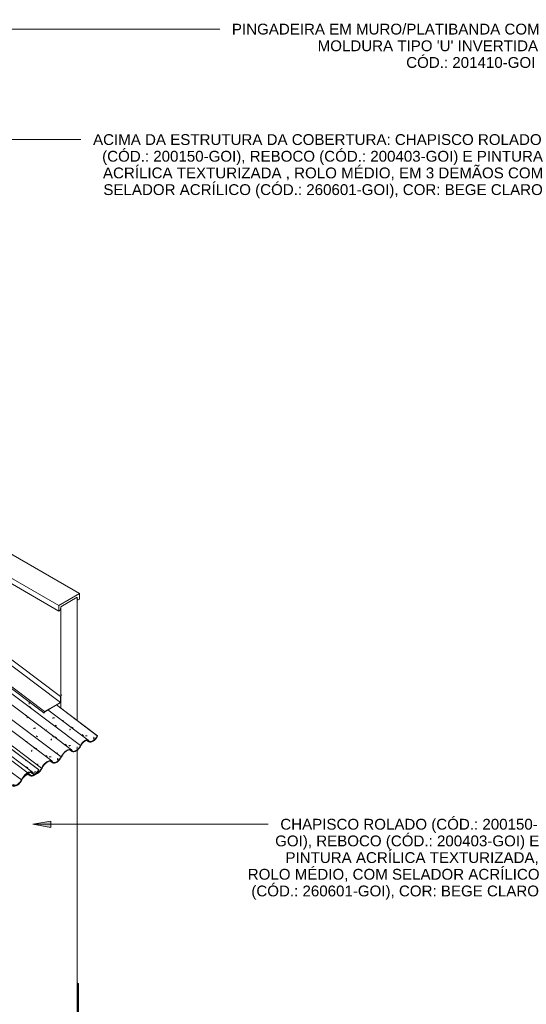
# Model space of a CAD drawing. Header units: metres. Extents: x 6.5 to 21.8, y 0.6 to 11.2.
# Tile 107 of 107: x 18.4 to 21.8, y 4.3 to 10.9. Entities that reach past the tile are written whole.
import ezdxf

# ---------------------------------------------------------------- set-up
doc = ezdxf.new("R2010")
doc.units = ezdxf.units.M
for name, color, linetype, lineweight in [('A-GLAZ-CWMG', 7, 'Continuous', 5), ('A-ROOF', 7, 'Continuous', 5), ('A-ROOF-OTLN', 7, 'Continuous', 5), ('G-ANNO-TEXT', 7, 'Continuous', 9), ('I-WALL', 7, 'Continuous', 5)]:
    doc.layers.add(name, color=color, linetype=linetype, lineweight=lineweight)
doc.styles.add('Arial', font='arial.ttf', dxfattribs={"height": 0.072})
pattern_1 = [(35.687, (13.409, 6.161), (0.23241475, 0.22210937), [0.0118, -0.2028, 0.0118, -0.2028, -1.145]), (35.687, (13.409, 6.161), (0.23241475, 0.22210937), [-0.42922, 0.0118, -0.41741, 0.0118, -0.2028, -0.50075]), (35.687, (13.409, 6.161), (0.23241475, 0.22210937), [-1.073, 0.0118, -0.13127, 0.0118, -0.34588]), (137.177, (13.496, 6.251), (-0.1665248, 0.0439601), [0.00654, -0.11229, 0.00654, -0.74603]), (137.177, (13.496, 6.251), (-0.1665248, 0.0439601), [-0.12536, -0.11229, 0.00654, -0.23112, -0.39609]), (137.177, (13.496, 6.251), (-0.1665248, 0.0439601), [-0.47531, 0.00654, -0.11229, 0.00654, -0.27073]), (137.177, (13.496, 6.251), (-0.1665248, 0.0439601), [-0.60067, -0.07268, 0.00654, -0.19151]), (247.064, (13.525, 6.382), (-0.06588675, -0.26606898), [0.0123, -0.21134, 0.0123, -1.404]), (247.064, (13.525, 6.382), (-0.06588675, -0.26606898), [-0.23595, -0.21134, 0.0123, -0.43499, -0.74548]), (247.064, (13.525, 6.382), (-0.06588675, -0.26606898), [-0.89458, 0.0123, -0.21134, 0.0123, -0.50954]), (247.064, (13.525, 6.382), (-0.06588675, -0.26606898), [-1.131, -0.1368, 0.0123, -0.36044])]

# ---------------------------------------------------------------- blocks, each defined once
blk = doc.blocks.new('FP_113-ISO_02')
at = {"layer": 'A-GLAZ-CWMG'}
blk.add_line((18.4689, 5.8443), (12.1647, 10.576), dxfattribs=at)
blk = doc.blocks.new('FP_114-ISO_02')
at = {"layer": 'A-GLAZ-CWMG', "color": 9, "true_color": 0xc0c0c0}
for p, q in [((18.4433, 5.9354), (18.4433, 5.9368)), ((18.4433, 5.9341), (18.4433, 5.9354)), ((18.4433, 5.9327), (18.4433, 5.9341)), ((18.5034, 5.8531), (18.5037, 5.8543)), ((18.5037, 5.8543), (18.5041, 5.8556)), ((18.5041, 5.8556), (18.5044, 5.8569)), ((18.5044, 5.8569), (18.5047, 5.8583)), ((18.5047, 5.8583), (18.5051, 5.8596)), ((18.5051, 5.8596), (18.5054, 5.861)), ((18.5054, 5.861), (18.5057, 5.8624)), ((18.5057, 5.8624), (18.506, 5.8638))]:
    blk.add_line(p, q, dxfattribs=at)
blk = doc.blocks.new('FP_115-ISO_02')
at = {"layer": 'A-GLAZ-CWMG'}
blk.add_line((18.4581, 5.8436), (18.4721, 5.8332), dxfattribs=at)
blk = doc.blocks.new('Rectangular Mullion - Telha Fibrocimento - Ondulada-V99-ISO_02')
at = {"layer": 'A-GLAZ-CWMG', "true_color": 0xc0c0c0}
h = blk.add_hatch(dxfattribs=at)
h.set_pattern_fill('FP_6', color=9, style=0, pattern_type=2)
h.set_pattern_definition(pattern_1)
h.paths.add_polyline_path([(17.7464, 5.4025), (17.7573, 5.4106), (17.7666, 5.4199), (17.7738, 5.429), (17.7867, 5.4497), (17.7961, 5.4605), (17.805, 5.4684), (17.8114, 5.4728), (17.821, 5.4767), (17.8274, 5.4777), (17.8334, 5.4767), (17.8335, 5.4769), (17.8326, 5.4771), (17.8352, 5.4807), (17.8339, 5.4808), (17.8279, 5.4797), (17.829, 5.482), (17.82, 5.4802), (17.8104, 5.4756), (17.8, 5.4677), (17.7914, 5.4592), (17.7836, 5.4494), (17.7695, 5.4273), (17.7612, 5.4177), (17.7546, 5.4116), (17.7469, 5.4062)])
h.paths.add_polyline_path([(17.8931, 5.4977), (17.8919, 5.4989), (17.8933, 5.4983)])
h.paths.add_polyline_path([(17.8491, 5.4669), (17.8539, 5.4677), (17.8548, 5.47), (17.8581, 5.471), (17.8572, 5.4683), (17.8667, 5.4727), (17.8774, 5.4805), (17.8866, 5.4898), (17.894, 5.4992), (17.9079, 5.5212), (17.9144, 5.5293), (17.9241, 5.5386), (17.9327, 5.5449), (17.9401, 5.5487), (17.9467, 5.5508), (17.9544, 5.5506), (17.9598, 5.548), (17.967, 5.5396), (17.9727, 5.5373), (17.9804, 5.5378), (17.9899, 5.5416), (17.9991, 5.5475), (18.0076, 5.555), (18.0074, 5.555), (18.0068, 5.5577), (18.0016, 5.5528), (17.9941, 5.5473), (17.9876, 5.5437), (17.9799, 5.5416), (17.9751, 5.5416), (17.9756, 5.5404), (17.97, 5.5426), (17.9706, 5.5434), (17.9686, 5.5442), (17.9619, 5.5517), (17.956, 5.554), (17.9534, 5.5554), (17.9434, 5.5535), (17.9339, 5.5491), (17.9312, 5.547), (17.9311, 5.5457), (17.9235, 5.5417), (17.9217, 5.5396), (17.922, 5.5383), (17.9134, 5.5319), (17.9124, 5.5306), (17.9134, 5.5293), (17.9048, 5.5212), (17.8973, 5.5089), (17.8994, 5.5084), (17.897, 5.5084), (17.891, 5.4989), (17.8835, 5.4898), (17.8752, 5.482), (17.8663, 5.4758), (17.8572, 5.4721), (17.8512, 5.4711), (17.8452, 5.4725), (17.8376, 5.4787), (17.8401, 5.4758), (17.8376, 5.4726), (17.8416, 5.4691), (17.8436, 5.4718), (17.8443, 5.4711), (17.8424, 5.4684), (17.8472, 5.4673), (17.8491, 5.4698), (17.8505, 5.4698), (17.8498, 5.4684)])
h.paths.add_polyline_path([(17.9059, 5.5194), (17.9048, 5.5212), (17.9113, 5.5266), (17.9062, 5.5197)])
h.paths.add_polyline_path([(17.9136, 5.5296), (17.9139, 5.5325), (17.9192, 5.5354), (17.9139, 5.5298)])
h.paths.add_polyline_path([(17.9226, 5.5388), (17.9241, 5.5422), (17.9273, 5.5426), (17.9235, 5.5395)])
h.paths.add_polyline_path([(18.0072, 5.5581), (18.0128, 5.5617), (18.0107, 5.5617)])
h.paths.add_polyline_path([(18.0142, 5.5626), (18.0153, 5.5637), (18.0149, 5.5643), (18.0145, 5.5634)])
h.paths.add_polyline_path([(18.0117, 5.563), (18.0155, 5.5674), (18.0224, 5.5772), (18.0244, 5.5806), (18.027, 5.582), (18.0336, 5.5936), (18.044, 5.607), (18.0529, 5.6159), (18.0627, 5.6233), (18.0715, 5.6281), (18.0805, 5.6307), (18.0875, 5.6306), (18.0933, 5.6282), (18.1014, 5.6183), (18.1069, 5.616), (18.1102, 5.6161), (18.1132, 5.6183), (18.1157, 5.6204), (18.1094, 5.6202), (18.1038, 5.623), (18.0962, 5.6323), (18.0892, 5.6351), (18.0798, 5.6345), (18.0686, 5.6302), (18.0596, 5.6247), (18.0489, 5.6159), (18.0375, 5.603), (18.0301, 5.5926), (18.0175, 5.5705), (18.0127, 5.5643)])
h.paths.add_polyline_path([(18.1139, 5.6161), (18.1234, 5.6196), (18.1327, 5.6255), (18.1375, 5.6293), (18.1383, 5.6323), (18.1472, 5.639), (18.1487, 5.641), (18.155, 5.6497), (18.1681, 5.6716), (18.1772, 5.683), (18.1846, 5.6904), (18.1928, 5.697), (18.2024, 5.7023), (18.2073, 5.7042), (18.2118, 5.7063), (18.2198, 5.7072), (18.219, 5.7054), (18.2262, 5.7064), (18.2236, 5.7028), (18.2243, 5.7023), (18.2242, 5.7022), (18.2316, 5.6935), (18.2372, 5.6913), (18.2442, 5.6915), (18.253, 5.6947), (18.2607, 5.6991), (18.2709, 5.7077), (18.2787, 5.7163), (18.277, 5.7148), (18.2745, 5.7121), (18.2663, 5.7044), (18.2552, 5.6972), (18.2483, 5.6941), (18.2492, 5.6968), (18.2458, 5.6955), (18.245, 5.6935), (18.2402, 5.6928), (18.2416, 5.6956), (18.2396, 5.6955), (18.2382, 5.6931), (18.2334, 5.6941), (18.2355, 5.6972), (18.2346, 5.6975), (18.2326, 5.6948), (18.2286, 5.6989), (18.2311, 5.7016), (18.2257, 5.7072), (18.22, 5.7094), (18.2117, 5.7091), (18.2017, 5.7055), (18.1925, 5.7002), (18.1824, 5.6921), (18.1707, 5.6792), (18.1631, 5.6684), (18.1511, 5.6482), (18.1442, 5.6395), (18.1367, 5.632), (18.1305, 5.6271), (18.1198, 5.6205), (18.119, 5.6198), (18.1189, 5.6214), (18.1156, 5.6202), (18.1141, 5.6166)])
h.paths.add_polyline_path([(18.2842, 5.7235), (18.2842, 5.7242), (18.2822, 5.7246)])
h.paths.add_polyline_path([(18.305, 5.7583), (18.305, 5.7557), (18.3103, 5.7612)])
h.paths.add_polyline_path([(18.3151, 5.768), (18.3136, 5.7646), (18.3189, 5.7688)])
h.paths.add_polyline_path([(18.2827, 5.7258), (18.2883, 5.7341), (18.2906, 5.7345), (18.2883, 5.7346), (18.2965, 5.7478), (18.3044, 5.7551), (18.3036, 5.7565), (18.3057, 5.759), (18.3131, 5.7641), (18.3127, 5.7656), (18.3159, 5.7685), (18.3221, 5.7714), (18.3223, 5.773), (18.3276, 5.7762), (18.3364, 5.78), (18.3452, 5.781), (18.3486, 5.7791), (18.353, 5.7775), (18.3602, 5.7698), (18.3614, 5.7689), (18.361, 5.7683), (18.3666, 5.7662), (18.3661, 5.7674), (18.3722, 5.7676), (18.379, 5.7697), (18.3877, 5.7747), (18.3951, 5.7808), (18.3978, 5.7835), (18.3984, 5.7808), (18.4085, 5.7918), (18.4144, 5.7998), (18.4268, 5.8199), (18.4327, 5.8269), (18.4389, 5.8328), (18.4454, 5.8375), (18.4516, 5.8406), (18.4559, 5.842), (18.4618, 5.842), (18.4657, 5.8405), (18.4727, 5.8328), (18.4783, 5.8307), (18.4852, 5.831), (18.4945, 5.8345), (18.5022, 5.8391), (18.5062, 5.8423), (18.5052, 5.8424), (18.5066, 5.846), (18.5004, 5.8414), (18.4924, 5.8371), (18.4872, 5.8353), (18.4798, 5.8353), (18.4757, 5.8368), (18.4674, 5.845), (18.4628, 5.8464), (18.4568, 5.846), (18.4497, 5.8433), (18.441, 5.8378), (18.4345, 5.8322), (18.4305, 5.8273), (18.4232, 5.8168), (18.418, 5.8078), (18.415, 5.8056), (18.4108, 5.7987), (18.4028, 5.7888), (18.3978, 5.7836), (18.3877, 5.776), (18.3815, 5.7727), (18.3753, 5.7707), (18.3684, 5.7707), (18.364, 5.7723), (18.356, 5.7815), (18.3485, 5.784), (18.3413, 5.7837), (18.3321, 5.7806), (18.3223, 5.7749), (18.3123, 5.7669), (18.3029, 5.7571), (18.2939, 5.7449), (18.2845, 5.7289)])
h.paths.add_polyline_path([(18.2969, 5.7451), (18.3024, 5.7523), (18.2958, 5.7469), (18.2964, 5.7459)])
h.paths.add_polyline_path([(18.3982, 5.7839), (18.4018, 5.7875), (18.4038, 5.7874), (18.3997, 5.7848)])
h.paths.add_polyline_path([(18.4052, 5.7883), (18.406, 5.79), (18.4061, 5.7892), (18.4058, 5.7887)])
h.paths.add_polyline_path([(18.51, 5.8453), (18.5202, 5.8565), (18.5265, 5.8652), (18.5313, 5.8732), (18.529, 5.8744), (18.5215, 5.8622), (18.5146, 5.8537), (18.508, 5.8471), (18.5067, 5.8461), (18.51, 5.8472), (18.51, 5.8461)])
at = {"layer": 'A-GLAZ-CWMG'}
for p, q in [((18.5291, 5.8745), (12.2213, 10.6088)), ((18.5313, 5.8732), (12.2216, 10.6089)), ((18.4687, 5.8371), (18.4624, 5.8418)), ((18.5313, 5.8732), (18.5291, 5.8745))]:
    blk.add_line(p, q, dxfattribs=at)
for points in [[(18.472, 5.8407, 0), (18.4686, 5.8446, 0), (18.4637, 5.8464, 0), (18.4576, 5.8462, 0), (18.4506, 5.8439, 0), (18.4432, 5.8396, 0), (18.4357, 5.8336, 0), (18.4285, 5.8262, 0), (18.4222, 5.8178, 0), (18.417, 5.8089, 0)], [(18.4198, 5.8088, 0), (18.4244, 5.8167, 0), (18.43, 5.8242, 0), (18.4364, 5.8308, 0), (18.443, 5.8361, 0), (18.4497, 5.8399, 0), (18.4559, 5.842, 0), (18.4613, 5.8422, 0), (18.4657, 5.8405, 0), (18.4687, 5.8371, 0)], [(18.4687, 5.8371, 0), (18.4727, 5.8328, 0), (18.4783, 5.8307, 0), (18.4852, 5.831, 0), (18.4931, 5.8337, 0), (18.5015, 5.8386, 0), (18.51, 5.8453, 0), (18.5181, 5.8537, 0), (18.5253, 5.8631, 0), (18.5313, 5.8732, 0)], [(18.5067, 5.8459, 0), (18.5022, 5.8424, 0), (18.4945, 5.8378, 0), (18.4872, 5.8353, 0), (18.4808, 5.8349, 0), (18.4757, 5.8368, 0), (18.472, 5.8407, 0)], [(18.5291, 5.8745, 0), (18.5238, 5.8652, 0), (18.5173, 5.8565, 0), (18.5099, 5.8487, 0), (18.5067, 5.8459, 0)], [(18.3571, 5.7728, 0), (18.361, 5.7683, 0), (18.3666, 5.7662, 0), (18.3735, 5.7664, 0), (18.3815, 5.7691, 0), (18.3899, 5.7739, 0), (18.3984, 5.7808, 0), (18.4066, 5.7892, 0), (18.4138, 5.7987, 0), (18.4198, 5.8088, 0)], [(18.417, 5.8089, 0), (18.4116, 5.7998, 0), (18.4051, 5.7912, 0), (18.3978, 5.7836, 0), (18.3901, 5.7774, 0), (18.3825, 5.773, 0), (18.3753, 5.7707, 0), (18.3691, 5.7704, 0), (18.364, 5.7723, 0), (18.3605, 5.7763, 0)]]:
    blk.add_polyline3d(points, dxfattribs=at)
for name in ['FP_113-ISO_02', 'FP_114-ISO_02', 'FP_115-ISO_02']:
    blk.add_blockref(name, (0, 0), dxfattribs=at)
blk = doc.blocks.new('FP_119-ISO_02')
at = {"layer": 'A-GLAZ-CWMG'}
blk.add_line((18.4758, 5.8565), (18.4924, 5.8441), dxfattribs=at)
blk = doc.blocks.new('FP_126-ISO_02')
at = {"layer": 'A-GLAZ-CWMG'}
blk.add_line((18.4874, 5.858), (12.0987, 10.653), dxfattribs=at)
blk = doc.blocks.new('FP_127-ISO_02')
at = {"layer": 'A-GLAZ-CWMG', "color": 9, "true_color": 0xc0c0c0}
for p, q in [((18.4637, 5.9448), (18.4637, 5.9463)), ((18.4472, 5.8928), (18.4564, 5.8858))]:
    blk.add_line(p, q, dxfattribs=at)
blk = doc.blocks.new('FP_128-ISO_02')
at = {"layer": 'A-GLAZ-CWMG'}
blk.add_line((18.6179, 5.9324), (12.2292, 10.7274), dxfattribs=at)
at = {"layer": 'A-GLAZ-CWMG', "color": 9, "true_color": 0xc0c0c0}
for p, q in [((18.4816, 5.9954), (18.4822, 5.9971)), ((18.4822, 5.9971), (18.4827, 5.9987)), ((18.4827, 5.9987), (18.4833, 6.0003)), ((18.4833, 6.0003), (18.4839, 6.0019)), ((18.4839, 6.0019), (18.4844, 6.0034)), ((18.4844, 6.0034), (18.485, 6.0049)), ((18.494, 6.0232), (18.5035, 6.0161)), ((18.5202, 5.9078), (18.5188, 5.9068)), ((18.5216, 5.9088), (18.5202, 5.9078)), ((18.5231, 5.9097), (18.5216, 5.9088)), ((18.5246, 5.9107), (18.5231, 5.9097)), ((18.5261, 5.9117), (18.5246, 5.9107))]:
    blk.add_line(p, q, dxfattribs=at)
blk = doc.blocks.new('FP_129-ISO_02')
at = {"layer": 'A-GLAZ-CWMG', "color": 9, "true_color": 0xc0c0c0}
for p, q in [((18.45, 6.0614), (18.4501, 6.0617)), ((18.4501, 6.0619), (18.4503, 6.0622)), ((18.4501, 6.0617), (18.4501, 6.0619)), ((18.4503, 6.0622), (18.4504, 6.0626)), ((18.4504, 6.0626), (18.4505, 6.0629)), ((18.4505, 6.0629), (18.4507, 6.0634)), ((18.4507, 6.0634), (18.4509, 6.0638)), ((18.4509, 6.0638), (18.4511, 6.0643)), ((18.5089, 6.0168), (18.5078, 6.0175)), ((18.5101, 6.016), (18.5089, 6.0168)), ((18.5113, 6.0153), (18.5101, 6.016)), ((18.5125, 6.0147), (18.5113, 6.0153)), ((18.5138, 6.0141), (18.5125, 6.0147)), ((18.515, 6.0135), (18.5138, 6.0141)), ((18.5163, 6.0129), (18.515, 6.0135)), ((18.5176, 6.0124), (18.5163, 6.0129)), ((18.5774, 5.9681), (18.5866, 5.9611)), ((18.5939, 6.0204), (18.5939, 6.0215)), ((18.6015, 5.9591), (18.6, 5.9592)), ((18.603, 5.9591), (18.6015, 5.9591)), ((18.6045, 5.9591), (18.603, 5.9591)), ((18.606, 5.9591), (18.6045, 5.9591)), ((18.6075, 5.9591), (18.606, 5.9591)), ((18.609, 5.9592), (18.6075, 5.9591)), ((18.6105, 5.9593), (18.609, 5.9592)), ((18.6121, 5.9594), (18.6105, 5.9593)), ((18.6546, 5.9404), (18.6549, 5.9417)), ((18.6549, 5.9417), (18.6552, 5.943)), ((18.6552, 5.943), (18.6556, 5.9443)), ((18.6556, 5.9443), (18.6559, 5.9457)), ((18.6559, 5.9457), (18.6562, 5.9471)), ((18.6562, 5.9471), (18.6565, 5.9485)), ((18.6565, 5.9485), (18.6568, 5.9499)), ((18.6568, 5.9499), (18.6571, 5.9513))]:
    blk.add_line(p, q, dxfattribs=at)
blk = doc.blocks.new('FP_130-ISO_02')
at = {"layer": 'A-GLAZ-CWMG'}
blk.add_line((18.7474, 6.007), (12.3587, 10.802), dxfattribs=at)
at = {"layer": 'A-GLAZ-CWMG', "color": 9, "true_color": 0xc0c0c0}
for p, q in [((18.4496, 6.2258), (18.4592, 6.2187)), ((18.4971, 6.1488), (18.495, 6.1481)), ((18.4992, 6.1495), (18.4971, 6.1488)), ((18.5014, 6.1501), (18.4992, 6.1495)), ((18.5035, 6.1507), (18.5014, 6.1501)), ((18.5057, 6.1513), (18.5035, 6.1507)), ((18.5079, 6.1518), (18.5057, 6.1513)), ((18.5128, 6.1002), (18.5224, 6.0934)), ((18.6109, 6.0697), (18.6114, 6.0714)), ((18.6114, 6.0714), (18.612, 6.073)), ((18.612, 6.073), (18.6125, 6.0747)), ((18.6125, 6.0747), (18.6131, 6.0762)), ((18.6131, 6.0762), (18.6137, 6.0778)), ((18.6137, 6.0778), (18.6142, 6.0793)), ((18.6233, 6.0977), (18.6329, 6.0907)), ((18.6509, 5.9827), (18.6494, 5.9816)), ((18.6524, 5.9837), (18.6509, 5.9827)), ((18.6539, 5.9847), (18.6524, 5.9837)), ((18.6555, 5.9857), (18.6539, 5.9847))]:
    blk.add_line(p, q, dxfattribs=at)
blk = doc.blocks.new('FP_131-ISO_02')
at = {"layer": 'A-GLAZ-CWMG', "color": 9, "true_color": 0xc0c0c0}
for p, q in [((18.4491, 6.2339), (18.4492, 6.2341)), ((18.4491, 6.2337), (18.4491, 6.2339)), ((18.4491, 6.2336), (18.4491, 6.2337)), ((18.4491, 6.2335), (18.4491, 6.2336)), ((18.4491, 6.2334), (18.4491, 6.2335)), ((18.4492, 6.2341), (18.4493, 6.2344)), ((18.4493, 6.2344), (18.4494, 6.2346)), ((18.5794, 6.1363), (18.5795, 6.1366)), ((18.5795, 6.1368), (18.5797, 6.1371)), ((18.5795, 6.1366), (18.5795, 6.1368)), ((18.5797, 6.1371), (18.5798, 6.1375)), ((18.5798, 6.1375), (18.5799, 6.1379)), ((18.5799, 6.1379), (18.5801, 6.1383)), ((18.5801, 6.1383), (18.5803, 6.1387)), ((18.5803, 6.1387), (18.5805, 6.1392)), ((18.6383, 6.0916), (18.6371, 6.0924)), ((18.6395, 6.0909), (18.6383, 6.0916)), ((18.6407, 6.0902), (18.6395, 6.0909)), ((18.6419, 6.0896), (18.6407, 6.0902)), ((18.6431, 6.0889), (18.6419, 6.0896)), ((18.6444, 6.0884), (18.6431, 6.0889)), ((18.6457, 6.0878), (18.6444, 6.0884)), ((18.647, 6.0873), (18.6457, 6.0878)), ((18.7068, 6.0431), (18.7161, 6.036)), ((18.7234, 6.0954), (18.7234, 6.0962)), ((18.7309, 6.0341), (18.7294, 6.0342)), ((18.7324, 6.034), (18.7309, 6.0341)), ((18.7339, 6.034), (18.7324, 6.034)), ((18.7354, 6.034), (18.7339, 6.034)), ((18.7369, 6.0341), (18.7354, 6.034)), ((18.7384, 6.0342), (18.7369, 6.0341)), ((18.74, 6.0343), (18.7384, 6.0342)), ((18.7415, 6.0344), (18.74, 6.0343)), ((18.784, 6.0154), (18.7843, 6.0167)), ((18.7843, 6.0167), (18.7847, 6.018)), ((18.7847, 6.018), (18.785, 6.0193)), ((18.785, 6.0193), (18.7853, 6.0207)), ((18.7853, 6.0207), (18.7856, 6.0221)), ((18.7856, 6.0221), (18.7859, 6.0234)), ((18.7859, 6.0234), (18.7862, 6.0249)), ((18.7862, 6.0249), (18.7865, 6.0263))]:
    blk.add_line(p, q, dxfattribs=at)
blk = doc.blocks.new('FP_132-ISO_02')
at = {"layer": 'A-GLAZ-CWMG', "color": 9, "true_color": 0xc0c0c0}
for p, q in [((18.4652, 6.3098), (18.4654, 6.3114)), ((18.4654, 6.3114), (18.4657, 6.313)), ((18.4657, 6.313), (18.466, 6.3146)), ((18.466, 6.3146), (18.4664, 6.3161)), ((18.4664, 6.3161), (18.4667, 6.3177)), ((18.4667, 6.3177), (18.467, 6.3192)), ((18.467, 6.3192), (18.4674, 6.3207)), ((18.4674, 6.3207), (18.4678, 6.3222)), ((18.467, 6.2949), (18.4765, 6.2881)), ((18.6236, 6.218), (18.6219, 6.2176)), ((18.6252, 6.2184), (18.6236, 6.218)), ((18.6268, 6.2188), (18.6252, 6.2184)), ((18.6285, 6.2191), (18.6268, 6.2188)), ((18.6301, 6.2194), (18.6285, 6.2191)), ((18.6317, 6.2197), (18.6301, 6.2194)), ((18.6333, 6.2199), (18.6317, 6.2197)), ((18.635, 6.2201), (18.6333, 6.2199)), ((18.6392, 6.1698), (18.6486, 6.1629)), ((18.7368, 6.1377), (18.7372, 6.1389)), ((18.7372, 6.1389), (18.7377, 6.14)), ((18.7377, 6.14), (18.7381, 6.1411)), ((18.7381, 6.1411), (18.7386, 6.1422)), ((18.7386, 6.1422), (18.739, 6.1433)), ((18.739, 6.1433), (18.7394, 6.1443)), ((18.7394, 6.1443), (18.7398, 6.1452)), ((18.7398, 6.1452), (18.7402, 6.1462))]:
    blk.add_line(p, q, dxfattribs=at)
at = {"layer": 'A-GLAZ-CWMG'}
blk.add_line((18.86, 6.0701), (18.5908, 6.2721), dxfattribs=at)
blk = doc.blocks.new('FP_133-ISO_02')
at = {"layer": 'A-GLAZ-CWMG', "color": 9, "true_color": 0xc0c0c0}
for p, q in [((18.6908, 6.2009), (18.6909, 6.2011)), ((18.6909, 6.2011), (18.691, 6.2014)), ((18.691, 6.2014), (18.6911, 6.2017)), ((18.6911, 6.2017), (18.6912, 6.202)), ((18.6912, 6.202), (18.6914, 6.2024)), ((18.6914, 6.2024), (18.6916, 6.2028)), ((18.6916, 6.2028), (18.6917, 6.2033)), ((18.6917, 6.2033), (18.6919, 6.2038)), ((18.7497, 6.1562), (18.7486, 6.157)), ((18.7509, 6.1555), (18.7497, 6.1562)), ((18.7521, 6.1548), (18.7509, 6.1555)), ((18.7533, 6.1541), (18.7521, 6.1548)), ((18.7546, 6.1535), (18.7533, 6.1541)), ((18.7559, 6.1529), (18.7546, 6.1535)), ((18.7571, 6.1524), (18.7559, 6.1529)), ((18.7584, 6.1519), (18.7571, 6.1524)), ((18.8182, 6.1076), (18.8275, 6.1006)), ((18.835, 6.161), (18.8349, 6.1621)), ((18.8349, 6.1598), (18.835, 6.161)), ((18.8424, 6.0986), (18.8409, 6.0987)), ((18.8438, 6.0986), (18.8424, 6.0986)), ((18.8453, 6.0986), (18.8438, 6.0986)), ((18.8469, 6.0986), (18.8453, 6.0986)), ((18.8484, 6.0986), (18.8469, 6.0986)), ((18.8499, 6.0987), (18.8484, 6.0986)), ((18.8514, 6.0988), (18.8499, 6.0987)), ((18.8529, 6.0989), (18.8514, 6.0988)), ((18.8954, 6.0799), (18.8958, 6.0811)), ((18.8958, 6.0811), (18.8961, 6.0825)), ((18.8961, 6.0825), (18.8965, 6.0838)), ((18.8965, 6.0838), (18.8968, 6.0851)), ((18.8968, 6.0851), (18.8971, 6.0865)), ((18.8971, 6.0865), (18.8974, 6.0879)), ((18.8974, 6.0879), (18.8977, 6.0893)), ((18.8977, 6.0893), (18.898, 6.0907))]:
    blk.add_line(p, q, dxfattribs=at)
blk = doc.blocks.new('FP_134-ISO_02')
at = {"layer": 'A-GLAZ-CWMG'}
blk.add_line((18.8492, 6.0694), (18.8631, 6.0589), dxfattribs=at)
blk = doc.blocks.new('FP_135-ISO_02')
at = {"layer": 'A-GLAZ-CWMG'}
blk.add_line((18.7369, 6.0055), (18.7517, 5.9944), dxfattribs=at)
blk = doc.blocks.new('FP_136-ISO_02')
at = {"layer": 'A-GLAZ-CWMG'}
blk.add_line((18.6072, 5.9309), (18.6224, 5.9194), dxfattribs=at)
blk = doc.blocks.new('Rectangular Mullion - Telha Fibrocimento - Ondulada-V118-ISO_02')
at = {"layer": 'A-GLAZ-CWMG', "true_color": 0xc0c0c0}
h = blk.add_hatch(dxfattribs=at)
h.set_pattern_fill('FP_6', color=9, style=0, pattern_type=2)
h.set_pattern_definition(pattern_1)
h.paths.add_polyline_path([(18.1374, 5.6283), (18.1473, 5.6353), (18.1576, 5.6456), (18.1649, 5.6547), (18.1781, 5.6759), (18.1871, 5.6863), (18.1951, 5.6935), (18.2024, 5.6986), (18.212, 5.7025), (18.2184, 5.7034), (18.2244, 5.7025), (18.2245, 5.7027), (18.2236, 5.7028), (18.2262, 5.7064), (18.2249, 5.7065), (18.219, 5.7055), (18.22, 5.7077), (18.2101, 5.7055), (18.2015, 5.7013), (18.1925, 5.6949), (18.1824, 5.685), (18.1746, 5.6751), (18.1605, 5.653), (18.1522, 5.6434), (18.1456, 5.6374), (18.1379, 5.632), (18.1377, 5.6307)])
h.paths.add_polyline_path([(18.2842, 5.7235), (18.2829, 5.7247), (18.2844, 5.7241)])
h.paths.add_polyline_path([(18.2401, 5.6927), (18.245, 5.6935), (18.2459, 5.6957), (18.2492, 5.6968), (18.2485, 5.6941), (18.2578, 5.6984), (18.2684, 5.7063), (18.2776, 5.7155), (18.2851, 5.725), (18.2996, 5.7477), (18.3055, 5.7551), (18.3151, 5.7644), (18.3225, 5.7699), (18.3312, 5.7745), (18.3377, 5.7766), (18.3455, 5.7764), (18.3508, 5.7737), (18.358, 5.7653), (18.3638, 5.7631), (18.3714, 5.7636), (18.381, 5.7673), (18.3901, 5.7733), (18.3986, 5.7808), (18.3984, 5.7808), (18.3978, 5.7834), (18.3926, 5.7786), (18.3851, 5.773), (18.3786, 5.7695), (18.3709, 5.7673), (18.3661, 5.7673), (18.3666, 5.7662), (18.361, 5.7683), (18.3616, 5.7691), (18.3596, 5.7699), (18.353, 5.7775), (18.347, 5.7798), (18.3444, 5.7812), (18.3344, 5.7793), (18.3249, 5.7749), (18.3222, 5.773), (18.3221, 5.7714), (18.3151, 5.768), (18.3127, 5.7653), (18.3131, 5.7641), (18.3044, 5.7576), (18.3034, 5.7564), (18.3044, 5.7551), (18.2958, 5.7469), (18.2883, 5.7346), (18.2905, 5.7341), (18.288, 5.7341), (18.282, 5.7247), (18.2745, 5.7155), (18.2663, 5.7077), (18.2573, 5.7016), (18.2483, 5.6979), (18.2422, 5.6969), (18.2362, 5.6982), (18.2286, 5.7045), (18.2311, 5.7016), (18.2286, 5.6983), (18.2326, 5.6948), (18.2346, 5.6975), (18.2353, 5.6969), (18.2339, 5.694), (18.2382, 5.6931), (18.2401, 5.6955), (18.2416, 5.6955), (18.2408, 5.694)])
h.paths.add_polyline_path([(18.2969, 5.7451), (18.2958, 5.7469), (18.3024, 5.7523), (18.2972, 5.7455)])
h.paths.add_polyline_path([(18.3047, 5.7553), (18.305, 5.7583), (18.3103, 5.7612), (18.3049, 5.7556)])
h.paths.add_polyline_path([(18.3136, 5.7646), (18.3151, 5.768), (18.3189, 5.7688), (18.3145, 5.7653)])
h.paths.add_polyline_path([(18.3982, 5.7839), (18.4038, 5.7874), (18.4018, 5.7875)])
h.paths.add_polyline_path([(18.4052, 5.7883), (18.4063, 5.7895), (18.4059, 5.79), (18.4056, 5.7892)])
h.paths.add_polyline_path([(18.4028, 5.7888), (18.4066, 5.7931), (18.4135, 5.803), (18.4154, 5.8063), (18.4181, 5.808), (18.4246, 5.8193), (18.4351, 5.8328), (18.444, 5.8416), (18.4537, 5.8491), (18.4625, 5.8539), (18.4715, 5.8564), (18.4786, 5.8564), (18.4843, 5.854), (18.4924, 5.8441), (18.498, 5.8418), (18.5012, 5.8418), (18.5042, 5.8441), (18.5067, 5.8461), (18.5004, 5.846), (18.4949, 5.8487), (18.4872, 5.8581), (18.4803, 5.8609), (18.4708, 5.8603), (18.4597, 5.856), (18.4506, 5.8505), (18.44, 5.8416), (18.4285, 5.8288), (18.4211, 5.8184), (18.4085, 5.7962), (18.4037, 5.79)])
h.paths.add_polyline_path([(18.5049, 5.8419), (18.5144, 5.8454), (18.5238, 5.8512), (18.5313, 5.8575), (18.5397, 5.8667), (18.5461, 5.8754), (18.5585, 5.8966), (18.5681, 5.9086), (18.5756, 5.9162), (18.586, 5.924), (18.5939, 5.9283), (18.6028, 5.9307), (18.6093, 5.9307), (18.6149, 5.9283), (18.6227, 5.9193), (18.6282, 5.917), (18.6352, 5.9173), (18.6441, 5.9204), (18.6539, 5.9266), (18.6614, 5.933), (18.6698, 5.9421), (18.6761, 5.9507), (18.6885, 5.9717), (18.6973, 5.9828), (18.7055, 5.991), (18.7155, 5.9985), (18.7232, 6.0027), (18.7306, 6.0052), (18.738, 6.0055), (18.744, 6.0032), (18.7521, 5.9941), (18.7576, 5.9919), (18.7646, 5.9922), (18.7725, 5.9948), (18.7833, 6.0016), (18.7908, 6.0079), (18.7991, 6.017), (18.8055, 6.0256), (18.8163, 6.0436), (18.823, 6.0519), (18.8299, 6.0585), (18.8357, 6.0628), (18.8416, 6.066), (18.8469, 6.0678), (18.8528, 6.0678), (18.8567, 6.0663), (18.8637, 6.0585), (18.8693, 6.0565), (18.8763, 6.0568), (18.8841, 6.0595), (18.8932, 6.0648), (18.9029, 6.073), (18.9112, 6.0823), (18.9176, 6.091), (18.9223, 6.0989), (18.9201, 6.1002), (18.9132, 6.0889), (18.9056, 6.0795), (18.901, 6.0745), (18.8926, 6.0678), (18.8841, 6.0631), (18.8782, 6.0611), (18.8708, 6.0611), (18.8667, 6.0625), (18.8584, 6.0708), (18.8538, 6.0722), (18.8479, 6.0717), (18.8407, 6.0691), (18.832, 6.0636), (18.8259, 6.0585), (18.8196, 6.0519), (18.813, 6.0432), (18.8018, 6.0245), (18.7942, 6.0149), (18.7869, 6.0078), (18.781, 6.0031), (18.7725, 5.9985), (18.7664, 5.9964), (18.7595, 5.9964), (18.7551, 5.9981), (18.747, 6.0072), (18.7396, 6.0097), (18.7318, 6.0093), (18.7232, 6.0064), (18.711, 5.9988), (18.7034, 5.9927), (18.6939, 5.9828), (18.6849, 5.9707), (18.6733, 5.9507), (18.6668, 5.9421), (18.6594, 5.9345), (18.6516, 5.9282), (18.6432, 5.9235), (18.6369, 5.9215), (18.6302, 5.9215), (18.6252, 5.9238), (18.6176, 5.9326), (18.6098, 5.9351), (18.6016, 5.9345), (18.5935, 5.9317), (18.5835, 5.9259), (18.5735, 5.9178), (18.5626, 5.9061), (18.5551, 5.8958), (18.5424, 5.8744), (18.5367, 5.8667), (18.5291, 5.8589), (18.5215, 5.8528), (18.5109, 5.8462), (18.51, 5.8456), (18.5099, 5.8472), (18.5066, 5.846), (18.5052, 5.8424)])
at = {"layer": 'A-GLAZ-CWMG'}
for p, q in [((18.808, 6.0347), (12.4996, 10.7694)), ((18.6786, 5.9599), (12.3702, 10.6947)), ((18.5486, 5.8846), (12.24, 10.6195)), ((18.4141, 5.8056), (12.1045, 10.5413)), ((18.9201, 6.1002), (18.6474, 6.3049)), ((18.9223, 6.0989), (18.6477, 6.305)), ((18.9223, 6.0989), (18.9201, 6.1002)), ((18.8597, 6.0628), (18.8534, 6.0675)), ((18.7482, 5.9985), (18.7397, 6.0049)), ((18.6188, 5.9238), (18.6099, 5.9304)), ((18.4886, 5.8487), (18.4781, 5.8566))]:
    blk.add_line(p, q, dxfattribs=at)
for points in [[(18.9201, 6.1002, 0), (18.9148, 6.091, 0), (18.9083, 6.0823, 0), (18.901, 6.0745, 0), (18.8932, 6.0682, 0), (18.8855, 6.0636, 0), (18.8782, 6.0611, 0), (18.8719, 6.0607, 0), (18.8667, 6.0625, 0), (18.8631, 6.0665, 0)], [(18.7482, 5.9985, 0), (18.7521, 5.9941, 0), (18.7576, 5.9919, 0), (18.7646, 5.9922, 0), (18.7725, 5.9948, 0), (18.781, 5.9997, 0), (18.7895, 6.0065, 0), (18.7976, 6.0149, 0), (18.8048, 6.0245, 0), (18.8108, 6.0346, 0)], [(18.808, 6.0347, 0), (18.8026, 6.0256, 0), (18.7961, 6.017, 0), (18.7888, 6.0094, 0), (18.7811, 6.0032, 0), (18.7735, 5.9988, 0), (18.7664, 5.9964, 0), (18.7601, 5.9962, 0), (18.7551, 5.9981, 0), (18.7515, 6.0021, 0)], [(18.8631, 6.0665, 0), (18.8596, 6.0703, 0), (18.8547, 6.0722, 0), (18.8486, 6.072, 0), (18.8416, 6.0696, 0), (18.8342, 6.0654, 0), (18.8267, 6.0593, 0), (18.8196, 6.0519, 0), (18.8132, 6.0436, 0), (18.808, 6.0347, 0)], [(18.8108, 6.0346, 0), (18.8154, 6.0425, 0), (18.8211, 6.0499, 0), (18.8274, 6.0565, 0), (18.8341, 6.0619, 0), (18.8407, 6.0657, 0), (18.8469, 6.0678, 0), (18.8523, 6.068, 0), (18.8567, 6.0663, 0), (18.8597, 6.0628, 0)], [(18.8597, 6.0628, 0), (18.8637, 6.0585, 0), (18.8693, 6.0565, 0), (18.8763, 6.0568, 0), (18.8841, 6.0595, 0), (18.8926, 6.0643, 0), (18.901, 6.0711, 0), (18.9091, 6.0795, 0), (18.9163, 6.0889, 0), (18.9223, 6.0989, 0)], [(18.7515, 6.0021, 0), (18.747, 6.0072, 0), (18.7405, 6.0098, 0), (18.7324, 6.0095, 0), (18.7232, 6.0064, 0), (18.7133, 6.0007, 0), (18.7034, 5.9927, 0), (18.6939, 5.9828, 0), (18.6855, 5.9717, 0), (18.6786, 5.9599, 0)], [(18.6815, 5.9599, 0), (18.6878, 5.9707, 0), (18.6955, 5.9809, 0), (18.7041, 5.9899, 0), (18.7132, 5.9972, 0), (18.7222, 6.0024, 0), (18.7306, 6.0052, 0), (18.738, 6.0055, 0), (18.744, 6.0032, 0), (18.7482, 5.9985, 0)], [(18.6221, 5.9274, 0), (18.6176, 5.9326, 0), (18.611, 5.9352, 0), (18.6028, 5.9349, 0), (18.5935, 5.9317, 0), (18.5835, 5.9259, 0), (18.5735, 5.9178, 0), (18.564, 5.9078, 0), (18.5555, 5.8966, 0), (18.5486, 5.8846, 0)], [(18.5516, 5.8849, 0), (18.5579, 5.8958, 0), (18.5657, 5.9061, 0), (18.5744, 5.9152, 0), (18.5835, 5.9226, 0), (18.5927, 5.9278, 0), (18.6012, 5.9307, 0), (18.6087, 5.9309, 0), (18.6146, 5.9286, 0), (18.6188, 5.9238, 0)], [(18.6188, 5.9238, 0), (18.6227, 5.9193, 0), (18.6282, 5.917, 0), (18.6352, 5.9173, 0), (18.6432, 5.9199, 0), (18.6516, 5.9248, 0), (18.6602, 5.9317, 0), (18.6683, 5.9402, 0), (18.6756, 5.9498, 0), (18.6815, 5.9599, 0)], [(18.6786, 5.9599, 0), (18.6733, 5.9507, 0), (18.6668, 5.9421, 0), (18.6594, 5.9345, 0), (18.6517, 5.9283, 0), (18.6441, 5.9238, 0), (18.6369, 5.9215, 0), (18.6306, 5.9213, 0), (18.6256, 5.9233, 0), (18.6221, 5.9274, 0)], [(18.492, 5.8522, 0), (18.4873, 5.858, 0), (18.4803, 5.8609, 0), (18.4715, 5.8605, 0), (18.4614, 5.857, 0), (18.4507, 5.8506, 0), (18.44, 5.8416, 0), (18.4299, 5.8307, 0), (18.4211, 5.8184, 0), (18.4141, 5.8056, 0)], [(18.418, 5.8078, 0), (18.4246, 5.8193, 0), (18.4327, 5.8303, 0), (18.4419, 5.8399, 0), (18.4516, 5.8478, 0), (18.4612, 5.8534, 0), (18.4702, 5.8564, 0), (18.4781, 5.8566, 0), (18.4843, 5.854, 0), (18.4844, 5.854, 0)], [(18.4886, 5.8487, 0), (18.4924, 5.8441, 0), (18.498, 5.8418, 0), (18.5049, 5.8419, 0), (18.513, 5.8445, 0), (18.5215, 5.8494, 0), (18.5302, 5.8564, 0), (18.5383, 5.8649, 0), (18.5456, 5.8746, 0), (18.5516, 5.8849, 0)], [(18.5067, 5.8461, 0), (18.5004, 5.846, 0), (18.4954, 5.8481, 0), (18.492, 5.8522, 0)], [(18.5486, 5.8846, 0), (18.5432, 5.8754, 0), (18.5367, 5.8667, 0), (18.5293, 5.8591, 0), (18.5216, 5.8528, 0), (18.5139, 5.8484, 0), (18.5067, 5.8461, 0)], [(18.3541, 5.7699, 0), (18.358, 5.7653, 0), (18.3638, 5.7631, 0), (18.3709, 5.7634, 0), (18.3791, 5.7662, 0), (18.3878, 5.7714, 0), (18.3966, 5.7786, 0), (18.4048, 5.7874, 0), (18.4121, 5.7973, 0), (18.418, 5.8078, 0)], [(18.4141, 5.8056, 0), (18.4085, 5.7962, 0), (18.4018, 5.7875, 0), (18.3942, 5.7798, 0), (18.3864, 5.7737, 0), (18.3786, 5.7695, 0), (18.3714, 5.7673, 0), (18.3651, 5.7674, 0), (18.3602, 5.7698, 0), (18.357, 5.7743, 0)]]:
    blk.add_polyline3d(points, dxfattribs=at)
for name in ['FP_130-ISO_02', 'FP_128-ISO_02', 'FP_131-ISO_02', 'FP_126-ISO_02', 'FP_129-ISO_02', 'FP_127-ISO_02', 'FP_132-ISO_02', 'FP_133-ISO_02', 'FP_134-ISO_02', 'FP_135-ISO_02', 'FP_136-ISO_02', 'FP_119-ISO_02']:
    blk.add_blockref(name, (0, 0), dxfattribs=at)
blk = doc.blocks.new('RUFO_1_ - RUFO_1_-1923193-ISO_02')
at = {"layer": 'A-ROOF'}
for p, q in [((15.1878, 9.1331), (18.801, 7.047)), ((15.0499, 9.0535), (18.6631, 6.9674)), ((18.6631, 6.9306), (15.1121, 8.9808)), ((18.801, 7.047), (18.6631, 6.9674)), ((18.6773, 6.9592), (18.7869, 7.0225)), ((18.7869, 7.0225), (18.7887, 7.0031)), ((18.801, 7.0102), (18.801, 7.047)), ((18.6631, 6.9674), (18.6631, 6.9306)), ((18.6754, 6.9377), (18.6773, 6.9592)), ((18.7869, 7.0042), (18.7887, 7.0031)), ((18.7887, 7.0031), (18.801, 7.0102)), ((18.6631, 6.9306), (18.6754, 6.9377))]:
    blk.add_line(p, q, dxfattribs=at)

msp = doc.modelspace()

# ---------------------------------------------------------------- hatches: boundary and pattern name
at = {"layer": 'G-ANNO-TEXT'}
msp.add_hatch(color=256, dxfattribs=at).paths.add_polyline_path([(18.4914, 5.5107), (18.6114, 5.4895), (18.6114, 5.5319)])

# ---------------------------------------------------------------- linework, layer by layer
at = {"layer": 'A-ROOF-OTLN'}
for p, q in [((12.4294, 10.8696), (18.5692, 6.2613)), ((12.5252, 10.7842), (18.5638, 6.2519)), ((15.1988, 8.9307), (18.6744, 6.3221)), ((15.4316, 8.7963), (18.6744, 6.3624)), ((18.6798, 6.3718), (18.6744, 6.3624)), ((18.6744, 6.3624), (18.6744, 6.3221)), ((18.6758, 6.3625), (18.6808, 6.3713)), ((18.6758, 6.3212), (18.6758, 6.3625)), ((18.6808, 6.3713), (18.6798, 6.3718)), ((18.6744, 6.3221), (18.5692, 6.2613)), ((18.5698, 6.26), (18.6758, 6.3212)), ((18.5692, 6.2613), (18.5638, 6.2519)), ((18.5638, 6.2519), (18.5648, 6.2513)), ((18.5648, 6.2513), (18.5698, 6.26))]:
    msp.add_line(p, q, dxfattribs=at)
at = {"layer": 'G-ANNO-TEXT'}
for p, q in [((15.8466, 10.8068), (19.4711, 10.8068)), ((19.4711, 10.8068), (19.7357, 10.8068)), ((16.758, 10.0711), (18.6621, 10.0711)), ((18.6621, 10.0711), (18.8103, 10.0711)), ((18.6114, 5.5319), (18.4914, 5.5107)), ((18.4914, 5.5107), (18.6114, 5.4895)), ((18.4914, 5.5107), (19.8308, 5.5107)), ((18.6114, 5.4895), (18.6114, 5.5319)), ((19.8308, 5.5107), (20.0583, 5.5107))]:
    msp.add_line(p, q, dxfattribs=at)
at = {"layer": 'I-WALL'}
for p, q in [((18.7869, 7.0225), (18.6773, 6.9592)), ((18.7869, 7.0225), (18.7869, 6.2006)), ((18.6773, 6.2829), (18.6773, 6.9592)), ((18.7869, 6.206), (18.7828, 6.2036)), ((18.7869, 3.9198), (18.7869, 6.0044)), ((18.7869, 4.4546), (18.7939, 4.4505)), ((18.7904, 4.4485), (18.7869, 4.4505)), ((18.7904, 4.4485), (18.7939, 4.4505)), ((18.7904, 3.9586), (18.7904, 4.4485)), ((18.7939, 4.4505), (18.7939, 3.9606))]:
    msp.add_line(p, q, dxfattribs=at)

# ---------------------------------------------------------------- block references
at = {"layer": 'A-GLAZ-CWMG'}
for name in ['Rectangular Mullion - Telha Fibrocimento - Ondulada-V118-ISO_02', 'Rectangular Mullion - Telha Fibrocimento - Ondulada-V99-ISO_02']:
    msp.add_blockref(name, (0, 0), dxfattribs=at)
at = {"layer": 'A-ROOF'}
msp.add_blockref('RUFO_1_ - RUFO_1_-1923193-ISO_02', (0, 0), dxfattribs=at)

# ---------------------------------------------------------------- texts
at = {"layer": 'G-ANNO-TEXT', "char_height": 0.072, "attachment_point": 1, "style": 'Arial'}
for s, insert, width in [('PINGADEIRA EM MURO/PLATIBANDA COM ', (19.817, 10.8428), 2.42751), ("MOLDURA TIPO 'U' INVERTIDA", (20.3885, 10.7317), 1.734852), ('CÓD.: 201410-GOI', (20.9785, 10.6206), 1.019746), ('ACIMA DA ESTRUTURA DA COBERTURA: CHAPISCO ROLADO ', (18.8916, 10.1071), 3.549872), ('(CÓD.: 200150-GOI), REBOCO (CÓD.: 200403-GOI) E PINTURA ', (18.9524, 9.996), 3.476117), ('ACRÍLICA TEXTURIZADA , ROLO MÉDIO, EM 3 DEMÃOS COM ', (18.9577, 9.8849), 3.469704), ('SELADOR ACRÍLICO (CÓD.: 260601-GOI), COR: BEGE CLARO', (18.9604, 9.7737), 3.466497), ('CHAPISCO ROLADO (CÓD.: 200150-', (20.1396, 5.5467), 2.036286), ('GOI), REBOCO (CÓD.: 200403-GOI) E ', (20.1052, 5.4356), 2.077974), ('PINTURA ACRÍLICA TEXTURIZADA, ', (20.174, 5.3245), 1.994598), ('ROLO MÉDIO, COM SELADOR ACRÍLICO ', (19.9227, 5.2133), 2.29924), ('(CÓD.: 260601-GOI), COR: BEGE CLARO', (19.9465, 5.1022), 2.270379)]:
    msp.add_mtext(s, dxfattribs=dict(at, insert=insert, width=width))

doc.saveas('drawing.dxf')
